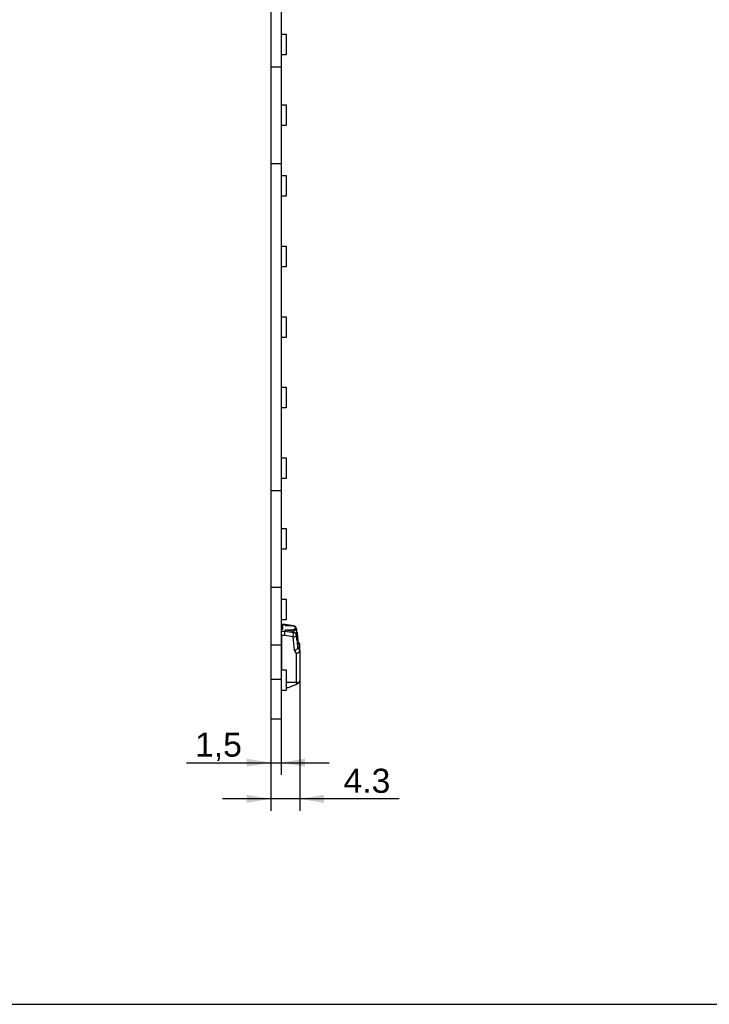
# Model space of a CAD drawing. Header units: millimetres. Extents: x 7 to 819, y 14 to 587.
# Tile 5 of 7: x 418 to 619, y 15 to 301. Entities that reach past the tile are written whole.
import ezdxf
from ezdxf.enums import TextEntityAlignment as Align

# ---------------------------------------------------------------- set-up
doc = ezdxf.new("R2010")
doc.units = ezdxf.units.MM
for name, color, linetype in [('4010-411-21210_C', 7, 'Continuous'), ('Default', 7, 'Continuous'), ('LED_S3030_LM301B', 7, 'Continuous'), ('PCB_RECLED_165X6', 7, 'Continuous')]:
    doc.layers.add(name, color=color, linetype=linetype)
doc.styles.add('SEACAD_Arial', font='arial.ttf')
doc.dimstyles.new('ISO', dxfattribs={"dimtxt": 5.25, "dimasz": 5.25, "dimexe": 2.625, "dimexo": 0, "dimgap": 1.3125, "dimtad": 1, "dimlfac": 0.5, "dimtxsty": 'SEACAD_Arial', "dimblk1": '_SE_FILLED', "dimblk2": '_SE_FILLED', "dimsah": 1, "dimcen": 2.625, "dimadec": 0, "dimazin": 0, "dimtfac": 0.5, "dimtdec": 3, "dimtmove": 0, "dimatfit": 3, "dimfxl": 1, "dimtolj": 1, "dimarcsym": 0})

# ---------------------------------------------------------------- blocks, each defined once
blk = doc.blocks.new('SE1')
at = {"layer": '4010-411-21210_C', "color": 7, "linetype": 'Continuous'}
for p, q in [((494.9, 124.88), (494.4, 124.88)), ((494.9, 124.13), (494.4, 124.13)), ((494.56, 124.98), (494.56, 124.88)), ((495.55, 124.98), (494.56, 124.98)), ((494.56, 123.05), (494.56, 123.58)), ((494.56, 123.58), (494.9, 123.58)), ((494.56, 121.7), (494.56, 123.05)), ((494.56, 123.05), (495.56, 123.05)), ((494.9, 124.13), (494.9, 124.88)), ((495.56, 124.86), (494.9, 124.86)), ((494.9, 123.58), (494.9, 124.13)), ((498.03, 124.59), (495.55, 124.98)), ((495.56, 124.86), (495.56, 124.56)), ((498.05, 124.47), (495.56, 124.86)), ((497.42, 124.51), (495.56, 124.56)), ((495.56, 123.35), (497.42, 123.4)), ((495.56, 123.35), (495.56, 123.05)), ((495.56, 123.35), (497.42, 123.11)), ((495.56, 123.05), (498.05, 122.66)), ((497.42, 123.11), (497.42, 123.4)), ((498.05, 124.41), (498.05, 124.47)), ((498.05, 122.66), (498.05, 123.11)), ((498.56, 123.35), (498.56, 123.96)), ((498.98, 122.68), (498.88, 123.7)), ((498.98, 122.68), (498.88, 123.68)), ((498.88, 123.68), (498.88, 121.86)), ((494.56, 121.7), (494.56, 111.81)), ((495.47, 121.7), (494.56, 121.7)), ((497.88, 121.32), (495.47, 121.7)), ((498.26, 117.48), (497.88, 121.32)), ((498.88, 121.86), (499.24, 118.21)), ((499.04, 122.68), (498.92, 122.68)), ((499, 120.66), (499.1, 120.66)), ((499.03, 122.36), (499.07, 122.36)), ((499.03, 122.18), (499.07, 122.18)), ((499.07, 121.92), (499.03, 121.92)), ((499.04, 121.69), (499.07, 121.69)), ((499.07, 122.18), (499.07, 122.36)), ((499.07, 122.36), (499.15, 121.55)), ((499.07, 121.51), (499.07, 121.69)), ((499.07, 121.69), (499.15, 120.88)), ((499.07, 120.28), (499.19, 120.28)), ((499.08, 122.06), (499.08, 122.18)), ((499.08, 122.18), (499.1, 121.95)), ((499.08, 121.95), (499.1, 121.95)), ((499.08, 121.84), (499.09, 121.73)), ((499.08, 121.73), (499.09, 121.73)), ((499.08, 121.69), (499.11, 121.69)), ((499.08, 121.57), (499.09, 121.57)), ((499.08, 121.39), (499.08, 121.51)), ((499.08, 121.51), (499.1, 121.28)), ((499.08, 121.28), (499.1, 121.28)), ((499.08, 121.02), (499.11, 121.02)), ((499.09, 121.64), (499.13, 121.15)), ((499.15, 120.97), (499.09, 121.57)), ((499.1, 121.95), (499.1, 121.83)), ((499.1, 121.83), (499.1, 121.83)), ((499.1, 121.28), (499.1, 121.16)), ((499.1, 121.16), (499.1, 121.16)), ((499.11, 121.71), (499.11, 121.83)), ((499.11, 121.83), (499.13, 121.6)), ((499.11, 121.04), (499.11, 121.16)), ((499.11, 121.16), (499.13, 120.93)), ((499.11, 120.67), (499.14, 120.67)), ((499.12, 121.6), (499.13, 121.6)), ((499.12, 121.34), (499.14, 121.34)), ((499.12, 121.27), (499.13, 121.27)), ((499.12, 120.93), (499.13, 120.93)), ((499.12, 120.21), (499.12, 120.17)), ((499.12, 120.21), (499.22, 120.21)), ((499.12, 120.17), (499.14, 119.93)), ((499.12, 120.17), (499.22, 120.17)), ((499.13, 121.6), (499.13, 121.48)), ((499.13, 121.48), (499.13, 121.48)), ((499.13, 121.27), (499.15, 121.15)), ((499.13, 121.15), (499.13, 121.27)), ((499.13, 120.93), (499.13, 120.82)), ((499.13, 120.82), (499.13, 120.82)), ((499.13, 120.28), (499.13, 120.26)), ((499.13, 120.26), (499.23, 120.26)), ((499.14, 120.97), (499.15, 120.97)), ((499.15, 121.55), (499.15, 121.37)), ((499.15, 121.15), (499.15, 120.97)), ((499.15, 120.88), (499.15, 120.7)), ((499.19, 120.93), (499.22, 120.93)), ((499.19, 120.89), (499.22, 120.89)), ((499.22, 120.66), (499.19, 120.66)), ((499.19, 120.43), (499.22, 120.43)), ((499.19, 120.37), (499.22, 120.37)), ((499.22, 120.93), (499.22, 120.89)), ((499.24, 120.69), (499.22, 120.93)), ((499.22, 120.89), (499.24, 120.65)), ((499.22, 120.85), (499.24, 120.85)), ((499.22, 120.65), (499.24, 120.65)), ((499.22, 120.43), (499.22, 120.37)), ((499.23, 120.32), (499.22, 120.43)), ((499.22, 120.37), (499.23, 120.26)), ((499.22, 120.21), (499.22, 120.17)), ((499.31, 119.29), (499.22, 120.21)), ((499.22, 120.19), (499.25, 120.19)), ((499.22, 120.17), (499.32, 119.11)), ((499.23, 120.26), (499.23, 120.32)), ((499.24, 120.85), (499.24, 120.69)), ((499.25, 120.78), (499.24, 120.85)), ((499.24, 120.65), (499.24, 120.56)), ((499.24, 120.56), (499.25, 120.48)), ((499.32, 119.92), (499.25, 120.78)), ((499.25, 120.73), (499.32, 119.88)), ((499.25, 120.61), (499.25, 120.73)), ((499.27, 120.38), (499.25, 120.61)), ((499.25, 120.57), (499.27, 120.34)), ((499.25, 120.48), (499.25, 120.57)), ((499.25, 120.21), (499.27, 120.21)), ((499.26, 120.34), (499.27, 120.34)), ((499.27, 120.34), (499.27, 120.38)), ((498.86, 116.56), (498.26, 117.48)), ((499.12, 119.93), (499.12, 119.89)), ((499.12, 119.93), (499.22, 119.93)), ((499.12, 119.89), (499.14, 119.64)), ((499.12, 119.89), (499.22, 119.89)), ((499.12, 119.65), (499.12, 119.61)), ((499.12, 119.65), (499.22, 119.65)), ((499.12, 119.61), (499.22, 118.55)), ((499.12, 119.61), (499.22, 119.61)), ((499.22, 119.93), (499.22, 119.89)), ((499.24, 119.69), (499.22, 119.93)), ((499.22, 119.89), (499.24, 119.64)), ((499.22, 119.85), (499.24, 119.85)), ((499.22, 119.65), (499.22, 119.61)), ((499.31, 118.72), (499.22, 119.65)), ((499.22, 119.64), (499.24, 119.64)), ((499.22, 119.61), (499.32, 118.55)), ((499.22, 118.55), (499.32, 118.55)), ((499.23, 119.56), (499.24, 119.56)), ((499.23, 119.48), (499.25, 119.48)), ((499.24, 120.02), (499.27, 120.02)), ((499.24, 119.85), (499.24, 119.69)), ((499.25, 119.78), (499.24, 119.85)), ((499.24, 119.64), (499.24, 119.56)), ((499.24, 119.56), (499.25, 119.48)), ((499.24, 118.21), (499.24, 118.55)), ((499.24, 118.21), (499.86, 117.27)), ((499.32, 118.92), (499.25, 119.78)), ((499.25, 119.73), (499.32, 118.88)), ((499.25, 119.6), (499.25, 119.73)), ((499.27, 119.38), (499.25, 119.6)), ((499.25, 119.56), (499.27, 119.34)), ((499.25, 119.48), (499.25, 119.56)), ((499.25, 119.34), (499.27, 119.34)), ((499.27, 119.34), (499.27, 119.38)), ((499.28, 119.59), (499.31, 119.59)), ((499.28, 119.58), (499.29, 119.58)), ((499.28, 119.53), (499.29, 119.53)), ((499.28, 119.02), (499.29, 119.02)), ((499.28, 118.97), (499.29, 118.97)), ((499.29, 119.58), (499.29, 119.53)), ((499.32, 119.15), (499.29, 119.58)), ((499.29, 119.53), (499.31, 119.29)), ((499.29, 119.02), (499.29, 118.97)), ((499.32, 118.58), (499.29, 119.02)), ((499.29, 118.97), (499.31, 118.72)), ((499.3, 119.88), (499.32, 119.88)), ((499.3, 119.51), (499.32, 119.51)), ((499.3, 119.11), (499.32, 119.11)), ((499.3, 118.88), (499.32, 118.88)), ((499.31, 119.59), (499.32, 119.51)), ((499.71, 119.38), (499.32, 119.97)), ((499.32, 119.88), (499.32, 119.92)), ((499.67, 119.38), (499.32, 119.9)), ((499.32, 119.11), (499.32, 119.15)), ((499.32, 118.88), (499.32, 118.92)), ((499.32, 118.55), (499.32, 118.58)), ((499.86, 119.38), (499.36, 119.38)), ((499.86, 117.33), (499.86, 119.38)), ((499.86, 117.27), (499.86, 117.33)), ((499.86, 117.27), (499.86, 108.57)), ((498.86, 108.1), (498.86, 116.56)), ((498.86, 108.1), (495.9, 108.1)), ((495.9, 106.68), (496.56, 106.68)), ((496.56, 106.68), (498.86, 107.63)), ((498.86, 108.1), (498.86, 107.63))]:
    blk.add_line(p, q, dxfattribs=at)
blk.add_arc((497.88, 123.6), 1, 5.6476, 81.1334, dxfattribs=at)
for centre, major_axis, ratio, start_param, end_param in [((495.47, 122.16), (0.078, 1), 0.040539, 4.230604, 5.801401), ((495.47, 123.98), (-0.078, -1), 0.040539, 2.659808, 3.144736), ((497.36, 123.96), (-1.2, 0), 0.466144, 1.623156, 4.66003), ((497.36, 123.67), (1.2, -0.24), 0.452201, 4.853896, 5.423465), ((497.88, 123.6), (-0.154, -0.988), 0.080945, 2.662951, 3.141593), ((497.88, 123.6), (1, 0), 0.884709, 0.087266, 1.396263), ((497.88, 123.6), (-0.995, -0.098), 0.464369, 3.095704, 3.141593), ((495.4, 122.01), (-1, 0), 0.884709, 0, 0.573518), ((497.88, 121.79), (0.154, 0.988), 0.080946, 4.233747, 5.804544), ((497.88, 121.79), (-0.995, -0.098), 0.464365, 1.524904, 3.0957), ((497.88, 121.79), (1, 0), 0.884709, 0.087266, 1.396263), ((499.09, 121.68), (0.018, -0.233), 0.040539, 2.290489, 5.194174), ((499.09, 121.95), (0.02, -0.263), 0.040539, 3.623377, 6.03651), ((499.09, 121.28), (0.02, -0.263), 0.040539, 3.623377, 6.03651), ((499.09, 121.95), (-0.01, 0.13), 0.040539, 0.481785, 3.623377), ((499.09, 121.68), (0.0077, -0.0989), 0.040539, 2.119463, 5.194174), ((499.09, 121.28), (-0.01, 0.13), 0.040539, 0.481785, 3.623377), ((499.12, 121.6), (-0.01, 0.129), 0.040539, 0.481785, 3.623377), ((499.12, 121.6), (-0.02, 0.263), 0.040539, 1.210245, 3.623377), ((499.12, 120.93), (-0.01, 0.129), 0.040539, 0.481785, 3.623377), ((499.12, 120.93), (-0.02, 0.263), 0.040539, 1.210245, 3.623377), ((499.28, 119.9), (-0.035, 0.458), 0.040539, 3.952013, 5.234186), ((498.26, 117.94), (-0.966, -0.34), 0.434525, 1.419056, 2.989852), ((498.86, 117.03), (-0.992, -0.295), 0.435442, 1.442, 3.012797), ((500.41, 117.32), (1.11, -2.04), 0.210817, 3.027925, 3.146532), ((500.41, 117.32), (-1.11, 2.04), 0.210817, 0.764209, 1.450596), ((495.4, 112.85), (1, 0), 0.884709, 2.56803, 3.141642), ((495.4, 112.45), (1, 0), 0.884709, 2.568079, 3.141593), ((498.86, 108.57), (1, 0), 0.466144, 4.712389, 6.283185), ((498.86, 108.07), (-0.923, -0.464), 0.386028, 1.378984, 2.830598)]:
    blk.add_ellipse(centre, major_axis=major_axis, ratio=ratio, start_param=start_param, end_param=end_param, dxfattribs=at)
for points, degree, knots in [([(498.05, 123.11), (498.16, 123.13), (498.25, 123.14), (498.33, 123.16), (498.4, 123.17), (498.46, 123.19), (498.5, 123.22), (498.53, 123.25), (498.55, 123.28), (498.55, 123.33), (498.55, 123.33), (498.56, 123.34), (498.56, 123.35)], 3, [0, 0, 0, 0, 0.1715475, 0.1715475, 0.1715475, 0.3419139, 0.3419139, 0.3419139, 0.4799047, 0.4799047, 0.4799047, 0.5000955, 0.5000955, 0.5000955, 0.5000955]), ([(499, 120.66), (498.98, 120.92), (498.96, 121.27), (498.94, 121.47), (498.94, 121.68), (498.92, 122.09), (498.92, 122.37), (498.92, 122.64), (498.94, 122.68), (498.94, 122.68), (498.94, 122.69)], 2, [0, 0, 0, 0.1428571, 0.1428571, 0.25, 0.25, 0.5, 0.5, 0.75, 0.75, 0.7687168, 0.7687168, 0.7687168]), ([(499.1, 120.66), (499.1, 120.76), (499.08, 120.96), (499.06, 121.31), (499.05, 121.65), (499.03, 121.95), (499.03, 122.16), (499.02, 122.29), (499.02, 122.41), (499.03, 122.56), (499.04, 122.7), (499.06, 122.71), (499.09, 122.42), (499.1, 122.3)], 3, [0, 0, 0, 0, 0.065656, 0.145877, 0.239981, 0.335289, 0.417595, 0.476454, 0.508279, 0.583126, 0.725498, 0.881952, 1, 1, 1, 1]), ([(499.1, 120.73), (499.07, 121.11), (499.04, 121.64), (499.03, 122.02), (499.03, 122.26), (499.03, 122.5), (499.04, 122.55), (499.07, 122.62), (499.1, 122.23)], 2, [0, 0, 0, 0.25, 0.25, 0.5, 0.5, 0.75, 0.75, 1, 1, 1]), ([(499.1, 122.3), (499.11, 122.2), (499.13, 122), (499.15, 121.64), (499.16, 121.3), (499.18, 121.01), (499.18, 120.79), (499.19, 120.65), (499.19, 120.54), (499.18, 120.4), (499.17, 120.27), (499.15, 120.24), (499.12, 120.54), (499.1, 120.66)], 3, [0, 0, 0, 0, 0.065658, 0.146046, 0.240661, 0.336926, 0.42056, 0.481009, 0.51468, 0.58018, 0.719633, 0.878895, 1, 1, 1, 1]), ([(499.1, 122.23), (499.12, 122.04), (499.14, 121.75), (499.16, 121.53), (499.17, 121.32), (499.18, 120.96), (499.18, 120.71), (499.18, 120.47), (499.17, 120.41), (499.16, 120.39), (499.15, 120.42), (499.13, 120.49), (499.1, 120.73)], 2, [0, 0, 0, 0.125, 0.125, 0.25, 0.25, 0.5, 0.5, 0.75, 0.75, 0.85, 0.85, 1, 1, 1]), ([(499.32, 119.51), (499.32, 119.57), (499.31, 119.75), (499.3, 119.9), (499.29, 120.04), (499.27, 120.17), (499.25, 120.44), (499.22, 120.74), (499.22, 120.63), (499.22, 120.56), (499.23, 120.4), (499.23, 120.32), (499.25, 120.19)], 2, [0, 0, 0, 0.142857, 0.142857, 0.285714, 0.285714, 0.5, 0.5, 0.75, 0.75, 0.892857, 0.892857, 1, 1, 1]), ([(499.25, 120.24), (499.23, 120.36), (499.23, 120.46), (499.22, 120.58), (499.23, 120.57), (499.23, 120.57), (499.24, 120.43), (499.25, 120.39), (499.27, 120.21)], 2, [0, 0, 0, 0.25, 0.25, 0.5, 0.5, 0.75, 0.75, 1, 1, 1]), ([(499.27, 120.21), (499.27, 120.12), (499.26, 120.11), (499.26, 120.1), (499.25, 120.24)], 2, [0, 0, 0, 0.5, 0.5, 1, 1, 1]), ([(499.25, 120.19), (499.26, 120.04), (499.27, 120.02), (499.27, 120.01), (499.27, 120.13)], 2, [0, 0, 0, 0.5, 0.5, 1, 1, 1])]:
    blk.add_open_spline(points, degree=degree, knots=knots, dxfattribs=at)
for points, degree in [([(499.07, 120.27), (499.04, 120.26), (499, 120.66)], 2), ([(499.14, 120.26), (499.14, 120.24), (499.14, 120.22), (499.14, 120.21)], 3)]:
    blk.add_open_spline(points, degree=degree, dxfattribs=at)
at = {"layer": 'LED_S3030_LM301B', "color": 7, "linetype": 'Continuous'}
for p, q in [((494.4, 296.31), (495.9, 296.31)), ((495.9, 296.31), (495.9, 290.31)), ((495.9, 290.31), (494.4, 290.31)), ((494.4, 275.81), (495.9, 275.81)), ((495.9, 275.81), (495.9, 269.81)), ((495.9, 269.81), (494.4, 269.81)), ((494.4, 255.31), (495.9, 255.31)), ((495.9, 255.31), (495.9, 249.31)), ((495.9, 249.31), (494.4, 249.31)), ((494.4, 234.81), (495.9, 234.81)), ((495.9, 234.81), (495.9, 228.81)), ((495.9, 228.81), (494.4, 228.81)), ((494.4, 214.31), (495.9, 214.31)), ((495.9, 214.31), (495.9, 208.31)), ((495.9, 208.31), (494.4, 208.31)), ((494.4, 193.81), (495.9, 193.81)), ((495.9, 193.81), (495.9, 187.81)), ((495.9, 187.81), (494.4, 187.81)), ((494.4, 173.31), (495.9, 173.31)), ((495.9, 173.31), (495.9, 167.31)), ((495.9, 167.31), (494.4, 167.31)), ((494.4, 152.81), (495.9, 152.81)), ((495.9, 152.81), (495.9, 146.81)), ((495.9, 146.81), (494.4, 146.81)), ((494.4, 132.31), (495.9, 132.31)), ((495.9, 132.31), (495.9, 126.31)), ((495.9, 126.31), (494.4, 126.31)), ((494.4, 111.81), (495.9, 111.81)), ((495.9, 111.81), (495.9, 105.81)), ((495.9, 105.81), (494.4, 105.81))]:
    blk.add_line(p, q, dxfattribs=at)
at = {"layer": 'PCB_RECLED_165X6', "color": 7, "linetype": 'Continuous'}
for p, q in [((491.4, 381.79), (491.4, 286.84)), ((494.4, 381.79), (494.4, 286.84)), ((491.4, 286.84), (491.4, 258.79)), ((491.4, 286.84), (494.4, 286.84)), ((494.4, 286.84), (494.4, 258.79)), ((491.4, 258.79), (491.4, 163.84)), ((491.4, 258.79), (494.4, 258.79)), ((494.4, 258.79), (494.4, 163.84)), ((491.4, 163.84), (491.4, 135.79)), ((491.4, 163.84), (494.4, 163.84)), ((494.4, 163.84), (494.4, 135.79)), ((491.4, 135.79), (491.4, 119.06)), ((491.4, 135.79), (494.4, 135.79)), ((494.4, 135.79), (494.4, 119.06)), ((491.4, 119.06), (491.4, 109.06)), ((491.4, 119.06), (494.4, 119.06)), ((494.4, 119.06), (494.4, 109.06)), ((491.4, 109.06), (491.4, 97.56)), ((491.4, 109.06), (494.4, 109.06)), ((494.4, 109.06), (494.4, 97.56)), ((491.4, 97.56), (494.4, 97.56))]:
    blk.add_line(p, q, dxfattribs=at)
blk = doc.blocks.new('DMBLK152')
at = {"layer": 'Default', "linetype": 'Continuous'}
for points in [[(484.4, 83.66), (491.4, 84.82), (484.4, 85.99)], [(501.4, 83.66), (501.4, 85.99), (494.4, 84.82)]]:
    blk.add_hatch(color=7, dxfattribs=at).paths.add_polyline_path(points)
at = {"layer": 'Default', "color": 7, "linetype": 'Continuous'}
for p, q in [((491.4, 97.56), (491.4, 81.32)), ((494.4, 97.56), (494.4, 81.32)), ((466.97, 84.82), (508.4, 84.82))]:
    blk.add_line(p, q, dxfattribs=at)
at = {"layer": 'Default', "color": 7, "linetype": 'Continuous', "style": 'SEACAD_Arial'}
blk.add_text('1,5', height=7, dxfattribs=at).set_placement((469.42, 93.57), align=Align.TOP_LEFT)
blk = doc.blocks.new('_SE_FILLED')
at = {"color": 0}
blk.add_line((0, 0), (-1, 0), dxfattribs=at)
blk.add_solid([(0, 0), (-1, -0.1665), (-1, 0.1665), (0, 0)], dxfattribs=at)
blk = doc.blocks.new('DMBLK153')
at = {"layer": 'Default', "linetype": 'Continuous'}
for points in [[(484.4, 73.16), (491.4, 74.32), (484.4, 75.49)], [(506.86, 73.16), (506.86, 75.49), (499.86, 74.32)]]:
    blk.add_hatch(color=7, dxfattribs=at).paths.add_polyline_path(points)
at = {"layer": 'Default', "color": 7, "linetype": 'Continuous'}
for p, q in [((499.86, 112.92), (499.86, 70.82)), ((491.4, 109.06), (491.4, 70.82)), ((528.71, 74.32), (477.4, 74.32))]:
    blk.add_line(p, q, dxfattribs=at)
at = {"layer": 'Default', "color": 7, "linetype": 'Continuous', "style": 'SEACAD_Arial'}
blk.add_text('4.3', height=7, dxfattribs=at).set_placement((512.56, 83.07), align=Align.TOP_LEFT)

msp = doc.modelspace()

# ---------------------------------------------------------------- linework, layer by layer
at = {"layer": 'Default', "color": 7, "linetype": 'Continuous'}
msp.add_line((6.708, 14.67), (819.1, 14.67), dxfattribs=at)

# ---------------------------------------------------------------- block references
at = {"layer": 'Default'}
msp.add_blockref('SE1', (0, 0), dxfattribs=at)

# ---------------------------------------------------------------- dimensions: what is measured, and where the dimension line sits
at = {"layer": 'Default', "color": 7, "linetype": 'Continuous'}
dim = msp.add_linear_dim(base=(491.395, 74.325), p1=(499.855, 112.919), p2=(491.395, 109.062), text='\\A1;{} 4.3', dimstyle='ISO', override={"dimtxt": 7, "dimasz": 7, "dimexe": 3.5, "dimgap": 1.75, "dimcen": 3.5, "dimtolj": 0}, dxfattribs=at)
dim.commit()
dim.dimension.update_dxf_attribs({"geometry": 'DMBLK153', "text_midpoint": (505.211, 74.325), "dimtype": 160})
dim = msp.add_linear_dim(base=(491.395, 84.825), p1=(491.395, 97.562), p2=(494.395, 97.562), angle=0, text='\\A1;<>', dimstyle='ISO', override={"dimtxt": 7, "dimasz": 7, "dimexe": 3.5, "dimgap": 1.75, "dimcen": 3.5, "dimtolj": 0}, dxfattribs=at)
dim.commit()
dim.dimension.update_dxf_attribs({"geometry": 'DMBLK152', "text_midpoint": (485.564, 84.825), "dimtype": 161})

doc.saveas('drawing.dxf')
